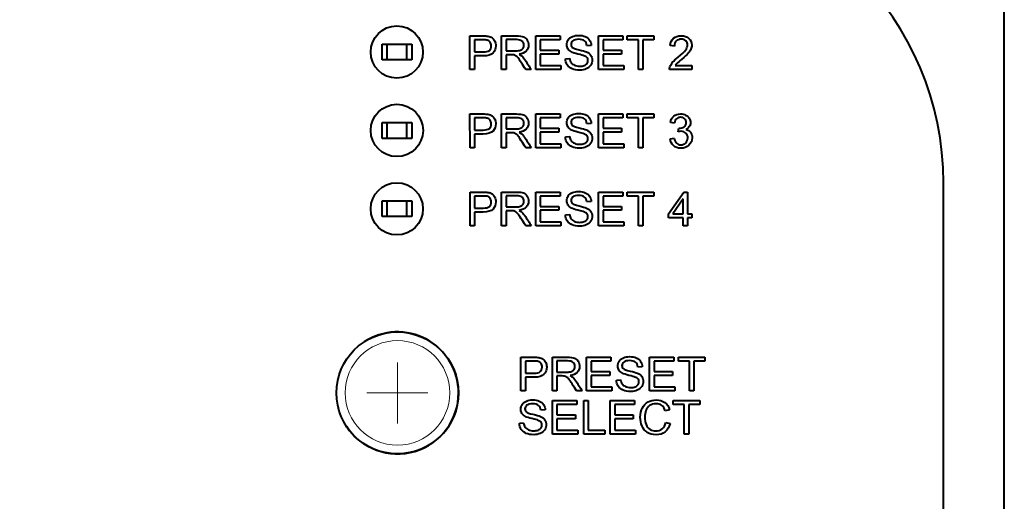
# Model space of a CAD drawing. Header units: millimetres. Extents: x 0 to 420, y -2 to 296.
# Tile 28 of 32: x 177 to 233, y 202 to 230. Entities that reach past the tile are written whole.
import ezdxf
from ezdxf.enums import TextEntityAlignment as Align
from ezdxf.lldxf.tags import DXFTag

# ---------------------------------------------------------------- set-up
doc = ezdxf.new("R2010")
doc.units = ezdxf.units.MM
for name, color, linetype in [('__NAS04_PROGETTI', 7, 'Continuous'), ('Default', 7, 'Continuous'), ('DV1_Predefinito', 7, 'Continuous'), ('GU000075.00.00', 7, 'Continuous'), ('ME001036.00.04', 7, 'Continuous'), ('ME001037.00.00', 7, 'Continuous')]:
    doc.layers.add(name, color=color, linetype=linetype)
doc.styles.add('SEACAD_Solid_Edge_ISO', font='txt')
doc.styles.add('SEACAD_Solid_Edge_ISOI', font='seisoi.ttf')
tags = doc.linetypes.add('CENTER2', pattern=[28.575, 19.05, -3.175, 3.175, -3.175]).pattern_tags.tags
tags[10:11] = [DXFTag(74, 4), DXFTag(75, 0), DXFTag(340, '0'), DXFTag(46, 0.0), DXFTag(50, 0.0), DXFTag(44, 0.0), DXFTag(45, 0.0)]
tags[8:9] = [DXFTag(74, 4), DXFTag(75, 0), DXFTag(340, '0'), DXFTag(46, 0.0), DXFTag(50, 0.0), DXFTag(44, 0.0), DXFTag(45, 0.0)]
tags[6:7] = [DXFTag(74, 4), DXFTag(75, 0), DXFTag(340, '0'), DXFTag(46, 0.0), DXFTag(50, 0.0), DXFTag(44, 0.0), DXFTag(45, 0.0)]
tags[4:5] = [DXFTag(74, 4), DXFTag(75, 0), DXFTag(340, '0'), DXFTag(46, 0.0), DXFTag(50, 0.0), DXFTag(44, 0.0), DXFTag(45, 0.0)]
doc.dimstyles.new('ISO', dxfattribs={"dimtxt": 3.5, "dimasz": 3.5, "dimexe": 1.75, "dimexo": 0, "dimgap": 0.875, "dimtad": 1, "dimtxsty": 'SEACAD_Solid_Edge_ISO', "dimblk1": '_SE_FILLED', "dimblk2": '_SE_FILLED', "dimsah": 1, "dimcen": 1.75, "dimadec": 1, "dimazin": 0, "dimtfac": 0.5, "dimtdec": 3, "dimtmove": 0, "dimatfit": 3, "dimfxl": 1, "dimarcsym": 0})

# ---------------------------------------------------------------- blocks, each defined once
blk = doc.blocks.new('SE')
at = {"layer": '__NAS04_PROGETTI', "color": 7, "linetype": 'Continuous', "lineweight": 40}
for p, q in [((197.787, 227.221), (197.787, 228.121)), ((197.787, 228.121), (198.088, 228.121)), ((198.088, 228.121), (199.187, 228.121)), ((198.088, 227.221), (198.088, 228.121)), ((199.187, 228.121), (199.488, 228.121)), ((199.187, 228.121), (199.187, 227.221)), ((199.488, 228.121), (199.488, 227.221)), ((198.088, 227.221), (197.787, 227.221)), ((199.187, 227.221), (198.088, 227.221)), ((199.488, 227.221), (199.187, 227.221)), ((197.787, 222.709), (197.787, 223.609)), ((197.787, 223.609), (198.088, 223.609)), ((198.088, 223.609), (199.187, 223.609)), ((198.088, 222.709), (198.088, 223.609)), ((199.187, 223.609), (199.488, 223.609)), ((199.187, 223.609), (199.187, 222.709)), ((199.488, 223.609), (199.488, 222.709)), ((198.088, 222.709), (197.787, 222.709)), ((199.187, 222.709), (198.088, 222.709)), ((199.488, 222.709), (199.187, 222.709)), ((197.787, 218.221), (197.787, 219.121)), ((197.787, 219.121), (198.088, 219.121)), ((198.088, 219.121), (199.187, 219.121)), ((198.088, 218.221), (198.088, 219.121)), ((199.187, 219.121), (199.488, 219.121)), ((199.187, 219.121), (199.187, 218.221)), ((199.488, 219.121), (199.488, 218.221)), ((198.088, 218.221), (197.787, 218.221)), ((199.187, 218.221), (198.088, 218.221)), ((199.488, 218.221), (199.187, 218.221))]:
    blk.add_line(p, q, dxfattribs=at)
blk.add_circle((198.673, 208.097), 3.5, dxfattribs=at)
at = {"layer": '__NAS04_PROGETTI', "color": 7, "linetype": 'Continuous', "lineweight": 13}
blk.add_circle((198.673, 208.097), 3, dxfattribs=at)
at = {"layer": 'DV1_Predefinito', "color": 7, "linetype": 'CENTER2', "lineweight": 18}
for p, q in [((198.673, 209.847), (198.673, 206.347)), ((200.423, 208.097), (196.923, 208.097))]:
    blk.add_line(p, q, dxfattribs=at)
at = {"layer": 'GU000075.00.00', "color": 7, "linetype": 'Continuous', "lineweight": 40}
for p, q in [((233.475, 164.452), (233.475, 237.852)), ((229.984, 182.152), (229.984, 220.152))]:
    blk.add_line(p, q, dxfattribs=at)
blk.add_arc((212.975, 220.152), 17.009, 0, 90, dxfattribs=at)
at = {"layer": 'ME001036.00.04', "color": 7, "linetype": 'Continuous', "lineweight": 40}
for centre in [(198.637, 227.661), (198.638, 223.161), (198.637, 218.661)]:
    blk.add_circle(centre, 1.5, dxfattribs=at)
for start, end in [(0, 123.1576), (213.1576, 0)]:
    blk.add_arc((198.673, 208.097), 3.5, start, end, dxfattribs=at)
at = {"layer": 'ME001037.00.00', "color": 7, "linetype": 'Continuous', "lineweight": 40}
for p, q in [((202.833, 226.652), (202.833, 228.588)), ((203.088, 228.361), (203.088, 227.666)), ((204.647, 226.652), (204.647, 228.588)), ((204.9, 228.374), (204.9, 227.734)), ((206.6, 226.652), (206.6, 228.588)), ((206.6, 228.588), (207.995, 228.588)), ((207.995, 228.361), (206.854, 228.361)), ((206.854, 228.361), (206.854, 227.766)), ((207.995, 228.588), (207.995, 228.361)), ((210.208, 226.652), (210.207, 228.588)), ((210.207, 228.588), (211.602, 228.588)), ((211.602, 228.361), (210.461, 228.361)), ((210.461, 228.361), (210.461, 227.766)), ((211.602, 228.588), (211.602, 228.361)), ((211.856, 228.361), (211.856, 228.588)), ((211.856, 228.588), (213.382, 228.588)), ((212.492, 228.361), (211.856, 228.361)), ((212.492, 226.653), (212.492, 228.361)), ((213.382, 228.361), (212.747, 228.361)), ((212.747, 228.361), (212.747, 226.653)), ((213.382, 228.588), (213.382, 228.361)), ((206.854, 227.766), (207.922, 227.766)), ((207.922, 227.766), (207.922, 227.538)), ((209.785, 228.043), (209.539, 228.025)), ((210.461, 227.766), (211.529, 227.766)), ((211.529, 227.766), (211.529, 227.539)), ((214.559, 228.007), (214.314, 228.034)), ((203.088, 227.439), (203.088, 226.652)), ((204.9, 227.511), (204.9, 226.652)), ((207.922, 227.538), (206.854, 227.538)), ((206.854, 227.538), (206.854, 226.88)), ((208.308, 227.276), (208.549, 227.298)), ((211.529, 227.539), (210.461, 227.538)), ((210.461, 227.538), (210.461, 226.88)), ((203.088, 226.652), (202.833, 226.652)), ((204.9, 226.652), (204.647, 226.652)), ((206.347, 226.652), (206.027, 226.652)), ((208.04, 226.652), (206.6, 226.652)), ((206.854, 226.88), (208.04, 226.88)), ((208.04, 226.88), (208.04, 226.652)), ((211.647, 226.652), (210.208, 226.652)), ((210.461, 226.88), (211.647, 226.88)), ((211.647, 226.88), (211.647, 226.652)), ((212.747, 226.653), (212.492, 226.653)), ((215.555, 226.653), (214.268, 226.653)), ((214.602, 226.881), (215.555, 226.881)), ((215.555, 226.881), (215.555, 226.653)), ((202.834, 222.172), (202.833, 224.108)), ((203.088, 223.881), (203.088, 223.185)), ((204.647, 222.172), (204.647, 224.108)), ((204.9, 223.894), (204.9, 223.254)), ((206.6, 222.172), (206.6, 224.108)), ((206.6, 224.108), (207.995, 224.108)), ((207.995, 223.881), (206.854, 223.881)), ((206.854, 223.881), (206.854, 223.285)), ((207.995, 224.108), (207.995, 223.881)), ((210.208, 222.172), (210.208, 224.108)), ((210.208, 224.108), (211.602, 224.108)), ((211.602, 223.881), (210.461, 223.881)), ((210.461, 223.881), (210.461, 223.285)), ((211.602, 224.108), (211.602, 223.881)), ((211.856, 223.881), (211.856, 224.108)), ((211.856, 224.108), (213.382, 224.108)), ((212.492, 223.881), (211.856, 223.881)), ((212.492, 222.172), (212.492, 223.881)), ((213.382, 223.881), (212.747, 223.881)), ((212.747, 223.881), (212.747, 222.172)), ((213.382, 224.108), (213.382, 223.881)), ((214.559, 223.572), (214.324, 223.612)), ((206.854, 223.285), (207.922, 223.285)), ((207.922, 223.058), (206.854, 223.058)), ((206.854, 223.058), (206.854, 222.4)), ((207.922, 223.285), (207.922, 223.058)), ((209.785, 223.563), (209.539, 223.545)), ((210.461, 223.285), (211.529, 223.285)), ((211.529, 223.058), (210.461, 223.058)), ((210.461, 223.058), (210.461, 222.4)), ((211.529, 223.285), (211.529, 223.058)), ((214.773, 223.085), (214.8, 223.295)), ((203.088, 222.957), (203.089, 222.172)), ((204.9, 223.031), (204.9, 222.172)), ((208.308, 222.794), (208.549, 222.817)), ((214.304, 222.681), (214.541, 222.713)), ((203.089, 222.172), (202.834, 222.172)), ((204.9, 222.172), (204.647, 222.172)), ((206.347, 222.172), (206.027, 222.172)), ((208.04, 222.172), (206.6, 222.172)), ((206.854, 222.4), (208.04, 222.4)), ((208.04, 222.4), (208.04, 222.172)), ((211.647, 222.172), (210.208, 222.172)), ((210.461, 222.4), (211.647, 222.4)), ((211.647, 222.4), (211.647, 222.172)), ((212.747, 222.172), (212.492, 222.172)), ((202.834, 217.692), (202.834, 219.627)), ((203.089, 219.399), (203.089, 218.705)), ((204.647, 217.692), (204.647, 219.627)), ((204.901, 219.413), (204.901, 218.773)), ((206.601, 217.692), (206.6, 219.627)), ((206.6, 219.627), (207.995, 219.627)), ((207.995, 219.399), (206.854, 219.399)), ((206.854, 219.399), (206.854, 218.804)), ((207.995, 219.627), (207.995, 219.399)), ((210.208, 217.692), (210.208, 219.627)), ((210.208, 219.627), (211.602, 219.627)), ((211.602, 219.399), (210.461, 219.399)), ((210.461, 219.399), (210.461, 218.804)), ((211.602, 219.627), (211.602, 219.399)), ((211.856, 219.399), (211.856, 219.627)), ((211.856, 219.627), (213.382, 219.627)), ((212.492, 219.399), (211.856, 219.399)), ((212.492, 217.692), (212.492, 219.399)), ((213.382, 219.399), (212.747, 219.399)), ((212.747, 219.399), (212.747, 217.692)), ((213.382, 219.627), (213.382, 219.399)), ((214.223, 218.373), (215.104, 219.627)), ((215.064, 219.245), (214.456, 218.373)), ((215.064, 218.373), (215.064, 219.245)), ((215.104, 219.627), (215.3, 219.627)), ((215.3, 219.627), (215.3, 218.373)), ((204.901, 218.551), (204.901, 217.692)), ((206.854, 218.804), (207.922, 218.804)), ((207.922, 218.578), (206.854, 218.578)), ((206.854, 218.578), (206.854, 217.918)), ((207.922, 218.804), (207.922, 218.578)), ((209.785, 219.083), (209.539, 219.063)), ((210.461, 218.804), (211.529, 218.804)), ((211.529, 218.578), (210.461, 218.578)), ((210.461, 218.578), (210.461, 217.918)), ((211.529, 218.804), (211.529, 218.578)), ((203.089, 218.477), (203.089, 217.692)), ((208.308, 218.314), (208.549, 218.337)), ((214.223, 218.155), (214.223, 218.373)), ((215.064, 218.155), (214.223, 218.155)), ((214.456, 218.373), (215.064, 218.373)), ((215.064, 217.692), (215.064, 218.155)), ((215.3, 218.373), (215.564, 218.373)), ((215.564, 218.155), (215.3, 218.155)), ((215.3, 218.155), (215.3, 217.692)), ((215.564, 218.373), (215.564, 218.155)), ((203.089, 217.692), (202.834, 217.692)), ((204.901, 217.692), (204.647, 217.692)), ((206.347, 217.692), (206.027, 217.692)), ((208.04, 217.692), (206.601, 217.692)), ((206.854, 217.918), (208.04, 217.918)), ((208.04, 217.918), (208.04, 217.692)), ((211.648, 217.692), (210.208, 217.692)), ((210.461, 217.918), (211.648, 217.918)), ((211.648, 217.918), (211.648, 217.692)), ((212.747, 217.692), (212.492, 217.692)), ((215.3, 217.692), (215.064, 217.692)), ((205.754, 208.211), (205.754, 210.147)), ((207.569, 208.211), (207.568, 210.147)), ((209.523, 208.211), (209.523, 210.147)), ((209.523, 210.147), (210.919, 210.147)), ((210.919, 210.147), (210.919, 209.92)), ((213.133, 208.211), (213.133, 210.147)), ((213.133, 210.147), (214.529, 210.147)), ((214.529, 210.147), (214.529, 209.92)), ((214.782, 209.92), (214.782, 210.147)), ((214.782, 210.147), (216.309, 210.147)), ((216.309, 210.147), (216.309, 209.92)), ((206.009, 209.92), (206.009, 209.224)), ((207.822, 209.934), (207.822, 209.292)), ((210.919, 209.92), (209.777, 209.92)), ((209.777, 209.92), (209.777, 209.325)), ((212.71, 209.602), (212.464, 209.584)), ((214.529, 209.92), (213.387, 209.92)), ((213.387, 209.92), (213.387, 209.325)), ((215.419, 209.92), (214.782, 209.92)), ((215.419, 208.211), (215.419, 209.92)), ((216.309, 209.92), (215.674, 209.92)), ((215.674, 209.92), (215.674, 208.211)), ((206.009, 208.997), (206.009, 208.211)), ((207.822, 209.069), (207.822, 208.211)), ((209.777, 209.325), (210.846, 209.325)), ((210.846, 209.097), (209.777, 209.097)), ((209.777, 209.097), (209.777, 208.438)), ((210.846, 209.325), (210.846, 209.097)), ((213.387, 209.325), (214.455, 209.325)), ((214.455, 209.097), (213.387, 209.097)), ((213.387, 209.097), (213.387, 208.438)), ((214.455, 209.325), (214.455, 209.097)), ((209.777, 208.438), (210.964, 208.438)), ((210.964, 208.438), (210.964, 208.211)), ((211.232, 208.834), (211.473, 208.856)), ((213.387, 208.438), (214.574, 208.438)), ((214.574, 208.438), (214.574, 208.211)), ((206.009, 208.211), (205.754, 208.211)), ((207.822, 208.211), (207.569, 208.211)), ((209.27, 208.211), (208.95, 208.211)), ((210.964, 208.211), (209.523, 208.211)), ((214.574, 208.211), (213.133, 208.211)), ((215.674, 208.211), (215.419, 208.211)), ((207.569, 205.728), (207.569, 207.665)), ((207.569, 207.665), (208.964, 207.665)), ((208.964, 207.438), (207.822, 207.438)), ((207.822, 207.438), (207.822, 206.843)), ((208.964, 207.665), (208.964, 207.438)), ((209.355, 205.728), (209.355, 207.665)), ((209.355, 207.665), (209.61, 207.665)), ((209.61, 207.665), (209.61, 205.956)), ((210.878, 205.728), (210.878, 207.665)), ((210.878, 207.665), (212.273, 207.665)), ((212.273, 207.438), (211.132, 207.438)), ((211.132, 207.438), (211.132, 206.843)), ((212.273, 207.665), (212.273, 207.438)), ((214.482, 207.438), (214.482, 207.665)), ((214.482, 207.665), (216.011, 207.665)), ((215.119, 207.438), (214.482, 207.438)), ((215.119, 205.728), (215.119, 207.438)), ((216.011, 207.438), (215.374, 207.438)), ((215.374, 207.438), (215.374, 205.728)), ((216.011, 207.665), (216.011, 207.438)), ((207.146, 207.12), (206.9, 207.102)), ((207.822, 206.843), (208.891, 206.843)), ((208.891, 206.843), (208.891, 206.615)), ((211.132, 206.843), (212.2, 206.843)), ((212.2, 206.843), (212.2, 206.615)), ((214.279, 207.134), (214.029, 207.075)), ((205.668, 206.352), (205.909, 206.374)), ((208.891, 206.615), (207.822, 206.615)), ((207.822, 206.615), (207.822, 205.956)), ((212.2, 206.615), (211.132, 206.615)), ((211.132, 206.615), (211.132, 205.956)), ((214.056, 206.407), (214.31, 206.343)), ((209.009, 205.728), (207.569, 205.728)), ((207.822, 205.956), (209.009, 205.956)), ((209.009, 205.956), (209.009, 205.728)), ((210.563, 205.728), (209.355, 205.728)), ((209.61, 205.956), (210.563, 205.956)), ((210.563, 205.956), (210.563, 205.728)), ((212.319, 205.728), (210.878, 205.728)), ((211.132, 205.956), (212.319, 205.956)), ((212.319, 205.956), (212.319, 205.728)), ((215.374, 205.728), (215.119, 205.728))]:
    blk.add_line(p, q, dxfattribs=at)
for points, knots in [([(202.833, 228.588), (203.077, 228.588), (203.32, 228.588), (203.564, 228.588), (203.692, 228.588), (203.79, 228.581), (203.857, 228.57), (203.953, 228.553), (204.032, 228.524), (204.097, 228.478), (204.161, 228.434), (204.213, 228.372), (204.251, 228.292), (204.29, 228.211), (204.311, 228.123), (204.311, 227.863), (204.258, 227.724), (204.153, 227.609), (204.049, 227.495), (203.858, 227.438), (203.584, 227.439), (203.419, 227.44), (203.254, 227.439), (203.088, 227.439)], [0, 0, 0, 0, 0.216954, 0.216954, 0.216954, 0.304453, 0.304453, 0.304453, 0.381251, 0.381251, 0.381251, 0.454067, 0.454067, 0.454067, 0.53362, 0.53362, 0.671225, 0.671225, 0.671225, 0.852685, 0.852685, 0.852685, 1, 1, 1, 1]), ([(203.088, 227.666), (203.255, 227.666), (203.422, 227.666), (203.589, 227.666), (203.754, 227.666), (203.873, 227.697), (204.012, 227.82), (204.046, 227.908), (204.046, 228.101), (204.026, 228.171), (203.986, 228.229), (203.946, 228.287), (203.891, 228.325), (203.824, 228.343), (203.78, 228.355), (203.7, 228.361), (203.584, 228.361), (203.419, 228.361), (203.254, 228.361), (203.088, 228.361)], [0, 0, 0, 0, 0.215553, 0.215553, 0.215553, 0.355111, 0.355111, 0.494668, 0.494668, 0.595727, 0.595727, 0.595727, 0.683082, 0.683082, 0.683082, 0.786659, 0.786659, 0.786659, 1, 1, 1, 1]), ([(204.647, 228.588), (204.932, 228.588), (205.217, 228.588), (205.502, 228.588), (205.674, 228.588), (205.806, 228.571), (205.896, 228.536), (205.985, 228.502), (206.057, 228.44), (206.111, 228.352), (206.165, 228.264), (206.191, 228.167), (206.191, 227.923), (206.147, 227.808), (205.969, 227.619), (205.831, 227.559), (205.646, 227.534)], [0, 0, 0, 0, 0.318057, 0.318057, 0.318057, 0.46663, 0.46663, 0.46663, 0.573882, 0.573882, 0.573882, 0.693773, 0.693773, 0.846886, 0.846886, 1, 1, 1, 1]), ([(204.9, 227.734), (205.084, 227.734), (205.267, 227.734), (205.45, 227.734), (205.567, 227.734), (205.659, 227.746), (205.726, 227.77), (205.791, 227.794), (205.842, 227.833), (205.877, 227.886), (205.911, 227.938), (205.928, 227.997), (205.928, 228.151), (205.895, 228.227), (205.828, 228.285), (205.761, 228.343), (205.656, 228.374), (205.512, 228.374), (205.308, 228.374), (205.104, 228.374), (204.9, 228.374)], [0, 0, 0, 0, 0.228365, 0.228365, 0.228365, 0.34434, 0.34434, 0.34434, 0.424684, 0.424684, 0.424684, 0.499127, 0.499127, 0.606994, 0.606994, 0.606994, 0.746054, 0.746054, 0.746054, 1, 1, 1, 1]), ([(209.539, 228.025), (209.526, 228.146), (209.481, 228.238), (209.329, 228.361), (209.217, 228.392), (208.914, 228.392), (208.802, 228.364), (208.732, 228.307), (208.662, 228.251), (208.626, 228.182), (208.626, 228.033), (208.65, 227.976), (208.701, 227.931), (208.75, 227.887), (208.878, 227.84), (209.086, 227.793), (209.293, 227.747), (209.436, 227.705), (209.513, 227.67), (209.626, 227.619), (209.709, 227.553), (209.763, 227.473), (209.817, 227.394), (209.843, 227.303), (209.843, 227.095), (209.815, 226.999), (209.755, 226.909), (209.696, 226.818), (209.613, 226.746), (209.502, 226.696), (209.392, 226.646), (209.267, 226.622), (208.956, 226.622), (208.81, 226.646), (208.692, 226.697), (208.574, 226.749), (208.481, 226.825), (208.414, 226.928), (208.347, 227.03), (208.312, 227.146), (208.308, 227.276)], [0, 0, 0, 0, 0.065506, 0.065506, 0.131012, 0.131012, 0.199367, 0.199367, 0.199367, 0.244333, 0.244333, 0.283497, 0.283497, 0.283497, 0.363748, 0.363748, 0.363748, 0.450581, 0.450581, 0.450581, 0.513377, 0.513377, 0.513377, 0.571926, 0.571926, 0.629752, 0.629752, 0.629752, 0.695124, 0.695124, 0.695124, 0.765959, 0.765959, 0.856841, 0.856841, 0.856841, 0.928279, 0.928279, 0.928279, 1, 1, 1, 1]), ([(208.549, 227.298), (208.56, 227.2), (208.587, 227.12), (208.629, 227.058), (208.67, 226.995), (208.734, 226.945), (208.823, 226.906), (208.911, 226.868), (209.01, 226.848), (209.216, 226.848), (209.302, 226.862), (209.377, 226.892), (209.451, 226.921), (209.507, 226.962), (209.544, 227.012), (209.582, 227.062), (209.598, 227.119), (209.598, 227.238), (209.58, 227.291), (209.544, 227.336), (209.509, 227.381), (209.45, 227.419), (209.369, 227.45), (209.318, 227.469), (209.203, 227.501), (209.025, 227.544), (208.849, 227.586), (208.725, 227.626), (208.654, 227.665), (208.563, 227.715), (208.493, 227.773), (208.403, 227.917), (208.38, 227.997), (208.38, 228.184), (208.408, 228.275), (208.519, 228.445), (208.599, 228.509), (208.706, 228.553), (208.812, 228.597), (208.93, 228.62), (209.203, 228.62), (209.329, 228.597), (209.437, 228.551), (209.547, 228.504), (209.631, 228.436), (209.69, 228.347), (209.75, 228.257), (209.78, 228.157), (209.785, 228.043)], [0, 0, 0, 0, 0.049726, 0.049726, 0.049726, 0.098565, 0.098565, 0.098565, 0.157323, 0.157323, 0.209168, 0.209168, 0.209168, 0.24986, 0.24986, 0.24986, 0.283507, 0.283507, 0.317885, 0.317885, 0.317885, 0.359059, 0.359059, 0.359059, 0.428653, 0.428653, 0.428653, 0.504966, 0.504966, 0.504966, 0.557721, 0.557721, 0.610475, 0.610475, 0.668582, 0.668582, 0.726688, 0.726688, 0.726688, 0.796327, 0.796327, 0.872861, 0.872861, 0.872861, 0.937047, 0.937047, 0.937047, 1, 1, 1, 1]), ([(214.268, 226.653), (214.267, 226.709), (214.276, 226.765), (214.296, 226.817), (214.33, 226.905), (214.383, 226.991), (214.455, 227.075), (214.527, 227.159), (214.632, 227.255), (214.768, 227.366), (214.977, 227.538), (215.119, 227.674), (215.194, 227.776), (215.268, 227.876), (215.305, 227.971), (215.305, 228.155), (215.271, 228.235), (215.203, 228.3), (215.135, 228.364), (215.047, 228.398), (214.824, 228.398), (214.733, 228.363), (214.595, 228.225), (214.56, 228.128), (214.559, 228.007)], [0, 0, 0, 0, 0.056591, 0.056591, 0.056591, 0.158719, 0.158719, 0.158719, 0.302535, 0.302535, 0.302535, 0.501657, 0.501657, 0.501657, 0.598228, 0.598228, 0.69616, 0.69616, 0.69616, 0.794191, 0.794191, 0.898057, 0.898057, 1, 1, 1, 1]), ([(214.314, 228.034), (214.331, 228.216), (214.393, 228.354), (214.504, 228.449), (214.614, 228.544), (214.76, 228.593), (215.131, 228.593), (215.278, 228.542), (215.386, 228.439), (215.495, 228.335), (215.549, 228.208), (215.549, 227.979), (215.534, 227.903), (215.502, 227.828), (215.47, 227.754), (215.418, 227.675), (215.345, 227.593), (215.271, 227.51), (215.149, 227.396), (214.978, 227.253), (214.834, 227.133), (214.743, 227.051), (214.661, 226.966), (214.627, 226.923), (214.602, 226.881)], [0, 0, 0, 0, 0.137552, 0.137552, 0.137552, 0.276786, 0.276786, 0.417967, 0.417967, 0.417967, 0.547194, 0.547194, 0.612903, 0.612903, 0.612903, 0.696541, 0.696541, 0.696541, 0.843768, 0.843768, 0.843768, 0.921884, 0.921884, 1, 1, 1, 1]), ([(206.027, 226.652), (205.942, 226.787), (205.856, 226.921), (205.771, 227.055), (205.697, 227.172), (205.634, 227.26), (205.539, 227.384), (205.495, 227.426), (205.418, 227.475), (205.379, 227.492), (205.339, 227.502), (205.312, 227.509), (205.264, 227.511), (205.198, 227.511), (205.099, 227.511), (205, 227.511), (204.9, 227.511)], [0, 0, 0, 0, 0.307388, 0.307388, 0.307388, 0.443935, 0.443935, 0.580482, 0.580482, 0.71703, 0.71703, 0.71703, 0.808505, 0.808505, 0.808505, 1, 1, 1, 1]), ([(205.646, 227.534), (205.714, 227.501), (205.764, 227.469), (205.801, 227.438), (205.878, 227.372), (205.946, 227.282), (206.012, 227.18), (206.125, 227.005), (206.235, 226.828), (206.347, 226.652)], [0, 0, 0, 0, 0.159964, 0.159964, 0.159964, 0.452593, 0.452593, 0.452593, 1, 1, 1, 1]), ([(202.833, 224.108), (203.077, 224.108), (203.32, 224.108), (203.564, 224.108), (203.692, 224.108), (203.79, 224.101), (203.857, 224.088), (203.952, 224.07), (204.032, 224.043), (204.097, 223.998), (204.161, 223.953), (204.213, 223.891), (204.251, 223.811), (204.29, 223.731), (204.311, 223.643), (204.311, 223.382), (204.258, 223.243), (204.154, 223.129), (204.049, 223.014), (203.859, 222.957), (203.584, 222.957), (203.419, 222.957), (203.254, 222.957), (203.088, 222.957)], [0, 0, 0, 0, 0.216974, 0.216974, 0.216974, 0.304526, 0.304526, 0.304526, 0.381142, 0.381142, 0.381142, 0.453965, 0.453965, 0.453965, 0.533525, 0.533525, 0.671144, 0.671144, 0.671144, 0.852622, 0.852622, 0.852622, 1, 1, 1, 1]), ([(203.088, 223.185), (203.255, 223.185), (203.422, 223.185), (203.589, 223.185), (203.754, 223.185), (203.873, 223.216), (204.012, 223.34), (204.047, 223.428), (204.047, 223.621), (204.026, 223.69), (203.986, 223.748), (203.946, 223.807), (203.891, 223.845), (203.824, 223.863), (203.78, 223.875), (203.7, 223.88), (203.584, 223.881), (203.419, 223.883), (203.254, 223.881), (203.088, 223.881)], [0, 0, 0, 0, 0.215559, 0.215559, 0.215559, 0.355119, 0.355119, 0.49468, 0.49468, 0.595741, 0.595741, 0.595741, 0.683098, 0.683098, 0.683098, 0.786656, 0.786656, 0.786656, 1, 1, 1, 1]), ([(204.647, 224.108), (204.932, 224.108), (205.217, 224.108), (205.502, 224.108), (205.674, 224.108), (205.806, 224.09), (205.896, 224.055), (205.985, 224.02), (206.057, 223.959), (206.111, 223.871), (206.164, 223.783), (206.191, 223.686), (206.191, 223.442), (206.147, 223.327), (205.969, 223.139), (205.832, 223.079), (205.646, 223.054)], [0, 0, 0, 0, 0.31817, 0.31817, 0.31817, 0.466864, 0.466864, 0.466864, 0.574209, 0.574209, 0.574209, 0.693201, 0.693201, 0.846601, 0.846601, 1, 1, 1, 1]), ([(204.9, 223.254), (205.084, 223.254), (205.267, 223.254), (205.45, 223.254), (205.568, 223.254), (205.659, 223.265), (205.726, 223.29), (205.791, 223.314), (205.842, 223.353), (205.877, 223.406), (205.911, 223.458), (205.928, 223.516), (205.928, 223.671), (205.895, 223.746), (205.828, 223.805), (205.761, 223.864), (205.656, 223.894), (205.512, 223.894), (205.308, 223.894), (205.104, 223.894), (204.9, 223.894)], [0, 0, 0, 0, 0.228361, 0.228361, 0.228361, 0.344334, 0.344334, 0.344334, 0.424676, 0.424676, 0.424676, 0.499096, 0.499096, 0.606928, 0.606928, 0.606928, 0.746011, 0.746011, 0.746011, 1, 1, 1, 1]), ([(209.539, 223.545), (209.526, 223.666), (209.481, 223.757), (209.329, 223.881), (209.217, 223.912), (208.915, 223.912), (208.803, 223.884), (208.732, 223.827), (208.662, 223.771), (208.626, 223.702), (208.626, 223.553), (208.651, 223.495), (208.701, 223.451), (208.751, 223.407), (208.879, 223.359), (209.086, 223.313), (209.294, 223.267), (209.436, 223.224), (209.513, 223.189), (209.626, 223.139), (209.709, 223.072), (209.817, 222.913), (209.843, 222.821), (209.843, 222.615), (209.815, 222.519), (209.756, 222.428), (209.696, 222.337), (209.613, 222.266), (209.502, 222.216), (209.392, 222.166), (209.268, 222.14), (208.956, 222.14), (208.81, 222.166), (208.692, 222.217), (208.574, 222.268), (208.481, 222.345), (208.414, 222.446), (208.346, 222.549), (208.312, 222.665), (208.308, 222.794)], [0, 0, 0, 0, 0.065511, 0.065511, 0.131022, 0.131022, 0.199381, 0.199381, 0.199381, 0.244365, 0.244365, 0.283544, 0.283544, 0.283544, 0.363776, 0.363776, 0.363776, 0.450615, 0.450615, 0.450615, 0.510343, 0.510343, 0.570071, 0.570071, 0.629799, 0.629799, 0.629799, 0.695176, 0.695176, 0.695176, 0.766057, 0.766057, 0.857, 0.857, 0.857, 0.928256, 0.928256, 0.928256, 1, 1, 1, 1]), ([(208.549, 222.817), (208.56, 222.719), (208.588, 222.64), (208.629, 222.576), (208.669, 222.514), (208.734, 222.463), (208.823, 222.426), (208.911, 222.389), (209.01, 222.368), (209.216, 222.368), (209.302, 222.382), (209.377, 222.412), (209.451, 222.441), (209.507, 222.481), (209.544, 222.531), (209.582, 222.582), (209.598, 222.638), (209.598, 222.758), (209.58, 222.81), (209.508, 222.9), (209.45, 222.938), (209.369, 222.969), (209.318, 222.989), (209.203, 223.021), (209.025, 223.063), (208.849, 223.105), (208.725, 223.146), (208.654, 223.184), (208.563, 223.234), (208.494, 223.292), (208.448, 223.365), (208.404, 223.436), (208.38, 223.517), (208.38, 223.703), (208.408, 223.795), (208.519, 223.965), (208.599, 224.029), (208.706, 224.073), (208.812, 224.116), (208.93, 224.14), (209.203, 224.14), (209.329, 224.117), (209.437, 224.07), (209.547, 224.024), (209.631, 223.956), (209.69, 223.867), (209.75, 223.777), (209.78, 223.675), (209.785, 223.563)], [0, 0, 0, 0, 0.049952, 0.049952, 0.049952, 0.098678, 0.098678, 0.098678, 0.157425, 0.157425, 0.20926, 0.20926, 0.20926, 0.249952, 0.249952, 0.249952, 0.285803, 0.285803, 0.322433, 0.322433, 0.359063, 0.359063, 0.359063, 0.428658, 0.428658, 0.428658, 0.504973, 0.504973, 0.504973, 0.559001, 0.559001, 0.559001, 0.611357, 0.611357, 0.669025, 0.669025, 0.726692, 0.726692, 0.726692, 0.796332, 0.796332, 0.872867, 0.872867, 0.872867, 0.937054, 0.937054, 0.937054, 1, 1, 1, 1]), ([(214.324, 223.612), (214.352, 223.772), (214.419, 223.894), (214.522, 223.982), (214.624, 224.069), (214.754, 224.112), (214.908, 224.113), (215.014, 224.114), (215.112, 224.09), (215.201, 224.045), (215.291, 223.999), (215.359, 223.937), (215.405, 223.859), (215.453, 223.781), (215.477, 223.697), (215.477, 223.526), (215.454, 223.45), (215.409, 223.382), (215.364, 223.313), (215.298, 223.258), (215.211, 223.218)], [0, 0, 0, 0, 0.19524, 0.19524, 0.19524, 0.385242, 0.385242, 0.385242, 0.523435, 0.523435, 0.523435, 0.651092, 0.651092, 0.651092, 0.768752, 0.768752, 0.881222, 0.881222, 0.881222, 1, 1, 1, 1]), ([(214.8, 223.295), (214.815, 223.293), (214.828, 223.291), (214.939, 223.291), (215.031, 223.318), (215.11, 223.371), (215.191, 223.425), (215.231, 223.505), (215.231, 223.702), (215.202, 223.774), (215.083, 223.888), (215.006, 223.917), (214.819, 223.917), (214.741, 223.888), (214.679, 223.831), (214.616, 223.774), (214.577, 223.687), (214.559, 223.572)], [0, 0, 0, 0, 0.018402, 0.018402, 0.197823, 0.197823, 0.197823, 0.382514, 0.382514, 0.530267, 0.530267, 0.67802, 0.67802, 0.823749, 0.823749, 0.823749, 1, 1, 1, 1]), ([(205.646, 223.054), (205.714, 223.021), (205.765, 222.988), (205.801, 222.958), (205.878, 222.891), (205.946, 222.802), (206.012, 222.699), (206.124, 222.523), (206.235, 222.348), (206.347, 222.172)], [0, 0, 0, 0, 0.15997, 0.15997, 0.15997, 0.453527, 0.453527, 0.453527, 1, 1, 1, 1]), ([(215.211, 223.218), (215.324, 223.191), (215.413, 223.137), (215.477, 223.054), (215.542, 222.972), (215.573, 222.868), (215.573, 222.575), (215.511, 222.432), (215.387, 222.316), (215.263, 222.2), (215.109, 222.14), (214.75, 222.14), (214.609, 222.19), (214.497, 222.291), (214.385, 222.392), (214.321, 222.521), (214.304, 222.681)], [0, 0, 0, 0, 0.125215, 0.125215, 0.125215, 0.259853, 0.259853, 0.443579, 0.443579, 0.443579, 0.644513, 0.644513, 0.824944, 0.824944, 0.824944, 1, 1, 1, 1]), ([(214.541, 222.713), (214.568, 222.579), (214.615, 222.483), (214.68, 222.425), (214.746, 222.367), (214.826, 222.336), (215.036, 222.336), (215.131, 222.374), (215.207, 222.452), (215.283, 222.529), (215.323, 222.623), (215.323, 222.846), (215.287, 222.936), (215.215, 223.007), (215.144, 223.076), (215.052, 223.112), (214.897, 223.112), (214.84, 223.103), (214.773, 223.085)], [0, 0, 0, 0, 0.163447, 0.163447, 0.163447, 0.297349, 0.297349, 0.45446, 0.45446, 0.45446, 0.613288, 0.613288, 0.763194, 0.763194, 0.763194, 0.931502, 0.931502, 1, 1, 1, 1]), ([(206.027, 222.172), (205.942, 222.306), (205.856, 222.441), (205.771, 222.575), (205.697, 222.691), (205.635, 222.78), (205.539, 222.903), (205.495, 222.946), (205.418, 222.995), (205.38, 223.012), (205.34, 223.022), (205.312, 223.029), (205.264, 223.031), (205.198, 223.031), (205.099, 223.031), (205, 223.031), (204.9, 223.031)], [0, 0, 0, 0, 0.307388, 0.307388, 0.307388, 0.443935, 0.443935, 0.580482, 0.580482, 0.71703, 0.71703, 0.71703, 0.808505, 0.808505, 0.808505, 1, 1, 1, 1]), ([(208.549, 218.337), (208.561, 218.239), (208.588, 218.159), (208.67, 218.033), (208.734, 217.983), (208.823, 217.944), (208.911, 217.906), (209.01, 217.887), (209.216, 217.887), (209.302, 217.902), (209.377, 217.931), (209.451, 217.961), (209.507, 218), (209.545, 218.051), (209.581, 218.102), (209.599, 218.158), (209.599, 218.276), (209.581, 218.329), (209.508, 218.419), (209.45, 218.457), (209.369, 218.489), (209.318, 218.509), (209.203, 218.54), (209.026, 218.583), (208.849, 218.625), (208.725, 218.665), (208.655, 218.704), (208.563, 218.754), (208.494, 218.812), (208.449, 218.884), (208.404, 218.955), (208.38, 219.036), (208.38, 219.223), (208.409, 219.313), (208.464, 219.399), (208.519, 219.485), (208.599, 219.549), (208.706, 219.593), (208.812, 219.636), (208.93, 219.658), (209.06, 219.66), (209.203, 219.661), (209.329, 219.635), (209.438, 219.59), (209.547, 219.544), (209.631, 219.475), (209.69, 219.387), (209.75, 219.297), (209.78, 219.195), (209.785, 219.083)], [0, 0, 0, 0, 0.049401, 0.049401, 0.098802, 0.098802, 0.098802, 0.157529, 0.157529, 0.209347, 0.209347, 0.209347, 0.250064, 0.250064, 0.250064, 0.286411, 0.286411, 0.322758, 0.322758, 0.359105, 0.359105, 0.359105, 0.428698, 0.428698, 0.428698, 0.505005, 0.505005, 0.505005, 0.559027, 0.559027, 0.559027, 0.609592, 0.609592, 0.665286, 0.665286, 0.665286, 0.726709, 0.726709, 0.726709, 0.797464, 0.797464, 0.797464, 0.872847, 0.872847, 0.872847, 0.93706, 0.93706, 0.93706, 1, 1, 1, 1]), ([(202.834, 219.627), (203.077, 219.627), (203.32, 219.627), (203.564, 219.627), (203.693, 219.627), (203.79, 219.621), (203.857, 219.608), (203.952, 219.59), (204.033, 219.561), (204.097, 219.518), (204.162, 219.474), (204.213, 219.411), (204.252, 219.331), (204.291, 219.25), (204.311, 219.162), (204.311, 218.902), (204.258, 218.762), (204.154, 218.648), (204.048, 218.534), (203.859, 218.477), (203.584, 218.477), (203.419, 218.477), (203.254, 218.477), (203.089, 218.477)], [0, 0, 0, 0, 0.216971, 0.216971, 0.216971, 0.304522, 0.304522, 0.304522, 0.381097, 0.381097, 0.381097, 0.453965, 0.453965, 0.453965, 0.533539, 0.533539, 0.671179, 0.671179, 0.671179, 0.852672, 0.852672, 0.852672, 1, 1, 1, 1]), ([(203.089, 218.705), (203.256, 218.705), (203.423, 218.705), (203.59, 218.705), (203.754, 218.705), (203.873, 218.736), (204.012, 218.86), (204.047, 218.946), (204.047, 219.14), (204.026, 219.21), (203.986, 219.268), (203.946, 219.326), (203.891, 219.363), (203.824, 219.382), (203.78, 219.395), (203.7, 219.399), (203.584, 219.399), (203.419, 219.399), (203.254, 219.399), (203.089, 219.399)], [0, 0, 0, 0, 0.215568, 0.215568, 0.215568, 0.35557, 0.35557, 0.495573, 0.495573, 0.595802, 0.595802, 0.595802, 0.683081, 0.683081, 0.683081, 0.786628, 0.786628, 0.786628, 1, 1, 1, 1]), ([(204.647, 219.627), (204.932, 219.627), (205.217, 219.627), (205.502, 219.627), (205.675, 219.627), (205.806, 219.609), (205.896, 219.574), (205.985, 219.54), (206.057, 219.479), (206.111, 219.39), (206.164, 219.303), (206.191, 219.205), (206.191, 218.961), (206.147, 218.847), (206.058, 218.753), (205.969, 218.658), (205.832, 218.598), (205.646, 218.572)], [0, 0, 0, 0, 0.318129, 0.318129, 0.318129, 0.466803, 0.466803, 0.466803, 0.574134, 0.574134, 0.574134, 0.6849, 0.6849, 0.829435, 0.829435, 0.829435, 1, 1, 1, 1]), ([(204.901, 218.773), (205.084, 218.773), (205.267, 218.773), (205.45, 218.773), (205.568, 218.773), (205.659, 218.785), (205.726, 218.809), (205.791, 218.833), (205.842, 218.871), (205.877, 218.925), (205.911, 218.978), (205.928, 219.036), (205.928, 219.191), (205.895, 219.265), (205.828, 219.325), (205.762, 219.383), (205.657, 219.413), (205.512, 219.413), (205.308, 219.413), (205.104, 219.413), (204.901, 219.413)], [0, 0, 0, 0, 0.228355, 0.228355, 0.228355, 0.344326, 0.344326, 0.344326, 0.424731, 0.424731, 0.424731, 0.499132, 0.499132, 0.606938, 0.606938, 0.606938, 0.746017, 0.746017, 0.746017, 1, 1, 1, 1]), ([(209.539, 219.063), (209.526, 219.184), (209.481, 219.277), (209.329, 219.401), (209.217, 219.432), (208.915, 219.432), (208.803, 219.403), (208.732, 219.347), (208.662, 219.291), (208.626, 219.222), (208.626, 219.072), (208.651, 219.014), (208.701, 218.971), (208.751, 218.927), (208.879, 218.879), (209.086, 218.831), (209.293, 218.784), (209.436, 218.744), (209.514, 218.709), (209.627, 218.658), (209.709, 218.592), (209.818, 218.432), (209.843, 218.341), (209.843, 218.135), (209.815, 218.038), (209.756, 217.947), (209.697, 217.856), (209.613, 217.786), (209.502, 217.736), (209.392, 217.686), (209.268, 217.66), (208.956, 217.66), (208.81, 217.685), (208.692, 217.735), (208.573, 217.786), (208.481, 217.863), (208.347, 218.069), (208.312, 218.185), (208.308, 218.314)], [0, 0, 0, 0, 0.065556, 0.065556, 0.131112, 0.131112, 0.199518, 0.199518, 0.199518, 0.244482, 0.244482, 0.283645, 0.283645, 0.283645, 0.363913, 0.363913, 0.363913, 0.450635, 0.450635, 0.450635, 0.510413, 0.510413, 0.570192, 0.570192, 0.629971, 0.629971, 0.629971, 0.695172, 0.695172, 0.695172, 0.765993, 0.765993, 0.856857, 0.856857, 0.856857, 0.928429, 0.928429, 1, 1, 1, 1]), ([(206.027, 217.692), (205.942, 217.826), (205.857, 217.96), (205.771, 218.095), (205.697, 218.211), (205.635, 218.299), (205.539, 218.423), (205.496, 218.466), (205.418, 218.515), (205.38, 218.531), (205.34, 218.542), (205.312, 218.549), (205.264, 218.551), (205.198, 218.551), (205.099, 218.551), (205, 218.551), (204.901, 218.551)], [0, 0, 0, 0, 0.307388, 0.307388, 0.307388, 0.443935, 0.443935, 0.580482, 0.580482, 0.71703, 0.71703, 0.71703, 0.808505, 0.808505, 0.808505, 1, 1, 1, 1]), ([(205.646, 218.572), (205.714, 218.54), (205.765, 218.508), (205.801, 218.476), (205.876, 218.409), (205.946, 218.321), (206.012, 218.218), (206.124, 218.043), (206.235, 217.867), (206.347, 217.692)], [0, 0, 0, 0, 0.160239, 0.160239, 0.160239, 0.453041, 0.453041, 0.453041, 1, 1, 1, 1]), ([(205.754, 210.147), (205.998, 210.147), (206.241, 210.147), (206.485, 210.147), (206.614, 210.147), (206.712, 210.14), (206.779, 210.129), (206.874, 210.112), (206.954, 210.082), (207.018, 210.037), (207.082, 209.993), (207.134, 209.932), (207.173, 209.85), (207.211, 209.77), (207.232, 209.683), (207.232, 209.421), (207.179, 209.282), (207.075, 209.169), (206.969, 209.054), (206.78, 208.997), (206.505, 208.997), (206.34, 208.997), (206.175, 208.997), (206.009, 208.997)], [0, 0, 0, 0, 0.217015, 0.217015, 0.217015, 0.304539, 0.304539, 0.304539, 0.381358, 0.381358, 0.381358, 0.454224, 0.454224, 0.454224, 0.534355, 0.534355, 0.671112, 0.671112, 0.671112, 0.852642, 0.852642, 0.852642, 1, 1, 1, 1]), ([(207.568, 210.147), (207.854, 210.147), (208.139, 210.147), (208.424, 210.147), (208.597, 210.147), (208.728, 210.13), (208.818, 210.095), (208.908, 210.061), (208.98, 209.999), (209.034, 209.911), (209.088, 209.823), (209.114, 209.725), (209.114, 209.482), (209.07, 209.366), (208.892, 209.178), (208.754, 209.117), (208.569, 209.093)], [0, 0, 0, 0, 0.318057, 0.318057, 0.318057, 0.46663, 0.46663, 0.46663, 0.573882, 0.573882, 0.573882, 0.693773, 0.693773, 0.846886, 0.846886, 1, 1, 1, 1]), ([(211.473, 208.856), (211.485, 208.758), (211.512, 208.678), (211.553, 208.616), (211.595, 208.553), (211.659, 208.503), (211.748, 208.464), (211.835, 208.426), (211.935, 208.406), (212.141, 208.406), (212.227, 208.42), (212.377, 208.479), (212.432, 208.519), (212.469, 208.571), (212.506, 208.621), (212.523, 208.677), (212.523, 208.796), (212.505, 208.849), (212.433, 208.939), (212.375, 208.977), (212.294, 209.008), (212.242, 209.027), (212.128, 209.059), (211.95, 209.102), (211.773, 209.144), (211.65, 209.186), (211.579, 209.223), (211.486, 209.272), (211.418, 209.331), (211.328, 209.475), (211.304, 209.555), (211.304, 209.742), (211.333, 209.834), (211.443, 210.004), (211.523, 210.068), (211.63, 210.112), (211.737, 210.156), (211.855, 210.179), (212.128, 210.179), (212.254, 210.156), (212.362, 210.11), (212.472, 210.063), (212.556, 209.996), (212.674, 209.816), (212.705, 209.715), (212.71, 209.602)], [0, 0, 0, 0, 0.049729, 0.049729, 0.049729, 0.09857, 0.09857, 0.09857, 0.153361, 0.153361, 0.201706, 0.201706, 0.250051, 0.250051, 0.250051, 0.285846, 0.285846, 0.32242, 0.32242, 0.358994, 0.358994, 0.358994, 0.428591, 0.428591, 0.428591, 0.504893, 0.504893, 0.504893, 0.558424, 0.558424, 0.611955, 0.611955, 0.669309, 0.669309, 0.726664, 0.726664, 0.726664, 0.796307, 0.796307, 0.872845, 0.872845, 0.872845, 0.936423, 0.936423, 1, 1, 1, 1]), ([(206.009, 209.224), (206.176, 209.224), (206.343, 209.224), (206.511, 209.224), (206.675, 209.224), (206.794, 209.255), (206.933, 209.379), (206.968, 209.466), (206.968, 209.66), (206.947, 209.729), (206.907, 209.787), (206.867, 209.846), (206.812, 209.884), (206.745, 209.903), (206.702, 209.916), (206.621, 209.92), (206.505, 209.92), (206.34, 209.92), (206.175, 209.92), (206.009, 209.92)], [0, 0, 0, 0, 0.215508, 0.215508, 0.215508, 0.355035, 0.355035, 0.494563, 0.494563, 0.595601, 0.595601, 0.595601, 0.683171, 0.683171, 0.683171, 0.786664, 0.786664, 0.786664, 1, 1, 1, 1]), ([(207.822, 209.292), (208.006, 209.292), (208.189, 209.292), (208.373, 209.292), (208.49, 209.292), (208.581, 209.304), (208.648, 209.329), (208.714, 209.353), (208.764, 209.392), (208.799, 209.444), (208.834, 209.498), (208.851, 209.557), (208.851, 209.71), (208.817, 209.786), (208.75, 209.845), (208.685, 209.903), (208.579, 209.933), (208.434, 209.934), (208.23, 209.936), (208.026, 209.934), (207.822, 209.934)], [0, 0, 0, 0, 0.228274, 0.228274, 0.228274, 0.344203, 0.344203, 0.344203, 0.424522, 0.424522, 0.424522, 0.498199, 0.498199, 0.60718, 0.60718, 0.60718, 0.746064, 0.746064, 0.746064, 1, 1, 1, 1]), ([(212.464, 209.584), (212.451, 209.705), (212.406, 209.796), (212.254, 209.92), (212.142, 209.951), (211.994, 209.952), (211.839, 209.954), (211.727, 209.923), (211.656, 209.866), (211.586, 209.81), (211.55, 209.741), (211.55, 209.591), (211.575, 209.535), (211.625, 209.49), (211.675, 209.445), (211.803, 209.398), (212.011, 209.352), (212.218, 209.305), (212.361, 209.263), (212.438, 209.228), (212.551, 209.177), (212.634, 209.111), (212.688, 209.032), (212.743, 208.953), (212.768, 208.861), (212.768, 208.653), (212.74, 208.557), (212.681, 208.467), (212.621, 208.375), (212.538, 208.305), (212.427, 208.254), (212.318, 208.203), (212.192, 208.179), (211.88, 208.179), (211.735, 208.204), (211.616, 208.255), (211.498, 208.306), (211.405, 208.383), (211.338, 208.486), (211.271, 208.588), (211.236, 208.704), (211.232, 208.834)], [0, 0, 0, 0, 0.065172, 0.065172, 0.130345, 0.130345, 0.130345, 0.199459, 0.199459, 0.199459, 0.244416, 0.244416, 0.283572, 0.283572, 0.283572, 0.363805, 0.363805, 0.363805, 0.450618, 0.450618, 0.450618, 0.513219, 0.513219, 0.513219, 0.571165, 0.571165, 0.629836, 0.629836, 0.629836, 0.695166, 0.695166, 0.695166, 0.765996, 0.765996, 0.856873, 0.856873, 0.856873, 0.928294, 0.928294, 0.928294, 1, 1, 1, 1]), ([(208.95, 208.211), (208.864, 208.345), (208.779, 208.479), (208.694, 208.613), (208.619, 208.73), (208.557, 208.818), (208.462, 208.942), (208.418, 208.986), (208.379, 209.01), (208.341, 209.034), (208.302, 209.051), (208.262, 209.06), (208.233, 209.067), (208.186, 209.069), (208.12, 209.069), (208.021, 209.069), (207.922, 209.069), (207.822, 209.069)], [0, 0, 0, 0, 0.30682, 0.30682, 0.30682, 0.470637, 0.470637, 0.634455, 0.634455, 0.634455, 0.716944, 0.716944, 0.716944, 0.808477, 0.808477, 0.808477, 1, 1, 1, 1]), ([(208.569, 209.093), (208.637, 209.059), (208.687, 209.027), (208.723, 208.996), (208.801, 208.93), (208.869, 208.841), (208.934, 208.738), (209.046, 208.563), (209.158, 208.387), (209.27, 208.211)], [0, 0, 0, 0, 0.160109, 0.160109, 0.160109, 0.45305, 0.45305, 0.45305, 1, 1, 1, 1]), ([(206.9, 207.102), (206.887, 207.223), (206.842, 207.314), (206.766, 207.376), (206.69, 207.437), (206.578, 207.469), (206.276, 207.469), (206.163, 207.441), (206.092, 207.384), (206.022, 207.328), (205.986, 207.259), (205.986, 207.109), (206.012, 207.053), (206.061, 207.008), (206.11, 206.962), (206.239, 206.916), (206.446, 206.87), (206.654, 206.823), (206.797, 206.781), (206.874, 206.746), (206.988, 206.695), (207.07, 206.629), (207.124, 206.549), (207.178, 206.47), (207.205, 206.379), (207.205, 206.171), (207.176, 206.075), (207.116, 205.984), (207.057, 205.894), (206.973, 205.822), (206.862, 205.772), (206.753, 205.722), (206.629, 205.697), (206.316, 205.697), (206.17, 205.721), (206.052, 205.773), (205.934, 205.824), (205.842, 205.901), (205.773, 206.004), (205.706, 206.105), (205.672, 206.221), (205.668, 206.352)], [0, 0, 0, 0, 0.061081, 0.061081, 0.061081, 0.129021, 0.129021, 0.199324, 0.199324, 0.199324, 0.244261, 0.244261, 0.283399, 0.283399, 0.283399, 0.36367, 0.36367, 0.36367, 0.450492, 0.450492, 0.450492, 0.513288, 0.513288, 0.513288, 0.571902, 0.571902, 0.629792, 0.629792, 0.629792, 0.695152, 0.695152, 0.695152, 0.766355, 0.766355, 0.856855, 0.856855, 0.856855, 0.928258, 0.928258, 0.928258, 1, 1, 1, 1]), ([(205.909, 206.374), (205.92, 206.276), (205.947, 206.196), (205.989, 206.134), (206.031, 206.071), (206.096, 206.02), (206.271, 205.943), (206.37, 205.924), (206.578, 205.924), (206.663, 205.938), (206.737, 205.968), (206.812, 205.997), (206.869, 206.037), (206.905, 206.087), (206.942, 206.139), (206.959, 206.194), (206.959, 206.314), (206.941, 206.367), (206.905, 206.412), (206.869, 206.457), (206.811, 206.495), (206.73, 206.526), (206.678, 206.545), (206.563, 206.577), (206.387, 206.62), (206.209, 206.663), (206.085, 206.702), (206.014, 206.741), (205.923, 206.791), (205.853, 206.849), (205.763, 206.993), (205.741, 207.073), (205.741, 207.26), (205.768, 207.352), (205.879, 207.522), (205.959, 207.586), (206.066, 207.63), (206.172, 207.673), (206.29, 207.697), (206.563, 207.697), (206.69, 207.674), (206.799, 207.627), (206.908, 207.582), (206.993, 207.513), (207.051, 207.424), (207.109, 207.333), (207.141, 207.233), (207.146, 207.12)], [0, 0, 0, 0, 0.049732, 0.049732, 0.049732, 0.104827, 0.104827, 0.159923, 0.159923, 0.209185, 0.209185, 0.209185, 0.249905, 0.249905, 0.249905, 0.28354, 0.28354, 0.317906, 0.317906, 0.317906, 0.359085, 0.359085, 0.359085, 0.428443, 0.428443, 0.428443, 0.505001, 0.505001, 0.505001, 0.557728, 0.557728, 0.610455, 0.610455, 0.668531, 0.668531, 0.726608, 0.726608, 0.726608, 0.796369, 0.796369, 0.873036, 0.873036, 0.873036, 0.937068, 0.937068, 0.937068, 1, 1, 1, 1]), ([(214.31, 206.343), (214.257, 206.133), (214.16, 205.973), (213.882, 205.751), (213.71, 205.697), (213.301, 205.697), (213.132, 205.738), (213, 205.823), (212.87, 205.908), (212.771, 206.031), (212.634, 206.353), (212.601, 206.526), (212.601, 206.912), (212.639, 207.088), (212.717, 207.238), (212.793, 207.388), (212.902, 207.503), (213.044, 207.58), (213.187, 207.658), (213.343, 207.697), (213.708, 207.697), (213.87, 207.647), (214.002, 207.549), (214.134, 207.45), (214.226, 207.312), (214.279, 207.134)], [0, 0, 0, 0, 0.104369, 0.104369, 0.208738, 0.208738, 0.317122, 0.317122, 0.317122, 0.414223, 0.414223, 0.511324, 0.511324, 0.616516, 0.616516, 0.616516, 0.708785, 0.708785, 0.708785, 0.799111, 0.799111, 0.902438, 0.902438, 0.902438, 1, 1, 1, 1]), ([(214.029, 207.075), (213.984, 207.215), (213.918, 207.318), (213.833, 207.383), (213.747, 207.447), (213.639, 207.478), (213.509, 207.479), (213.361, 207.481), (213.236, 207.443), (213.136, 207.371), (213.037, 207.3), (212.965, 207.205), (212.926, 207.084), (212.886, 206.963), (212.864, 206.84), (212.864, 206.548), (212.888, 206.403), (212.984, 206.159), (213.058, 206.067), (213.16, 206.006), (213.262, 205.946), (213.371, 205.915), (213.632, 205.915), (213.754, 205.956), (213.953, 206.121), (214.02, 206.245), (214.056, 206.407)], [0, 0, 0, 0, 0.09709, 0.09709, 0.09709, 0.18706, 0.18706, 0.18706, 0.290717, 0.290717, 0.290717, 0.385558, 0.385558, 0.385558, 0.47169, 0.47169, 0.583053, 0.583053, 0.694415, 0.694415, 0.694415, 0.783259, 0.783259, 0.89163, 0.89163, 1, 1, 1, 1])]:
    blk.add_open_spline(points, degree=3, knots=knots, dxfattribs=at)
blk = doc.blocks.new('DMBLK14')
at = {"layer": 'Default', "linetype": 'Continuous', "lineweight": 18}
for points in [[(67.689, 236.652), (68.855, 236.652), (68.272, 240.152)], [(67.689, 165.652), (68.272, 162.152), (68.855, 165.652)]]:
    blk.add_hatch(color=7, dxfattribs=at).paths.add_polyline_path(points)
at = {"layer": 'Default', "color": 7, "linetype": 'Continuous', "lineweight": 18}
for p, q in [((231.475, 240.152), (66.522, 240.152)), ((68.272, 240.152), (68.272, 162.152)), ((231.475, 162.152), (66.522, 162.152))]:
    blk.add_line(p, q, dxfattribs=at)
at = {"layer": 'Default', "color": 7, "linetype": 'Continuous', "lineweight": 18, "style": 'SEACAD_Solid_Edge_ISOI'}
blk.add_text('78', height=3.5, rotation=90, dxfattribs=at).set_placement((63.897, 198.925), align=Align.TOP_LEFT)
blk = doc.blocks.new('_SE_FILLED')
at = {"color": 0}
blk.add_line((0, 0), (-1, 0), dxfattribs=at)
blk.add_solid([(0, 0), (-1, -0.1665), (-1, 0.1665), (0, 0)], dxfattribs=at)

msp = doc.modelspace()

# ---------------------------------------------------------------- block references
at = {"layer": 'Default'}
msp.add_blockref('SE', (0, 0), dxfattribs=at)

# ---------------------------------------------------------------- dimensions: what is measured, and where the dimension line sits
at = {"layer": 'Default', "color": 7, "linetype": 'Continuous', "lineweight": 18}
dim = msp.add_linear_dim(base=(68.272, 240.152), p1=(231.475, 240.152), p2=(231.475, 162.152), angle=270, text='\\A1;<>', dimstyle='ISO', dxfattribs=at)
dim.commit()
dim.dimension.update_dxf_attribs({"geometry": 'DMBLK14', "text_midpoint": (68.272, 201.152), "dimtype": 161})

doc.saveas('drawing.dxf')
